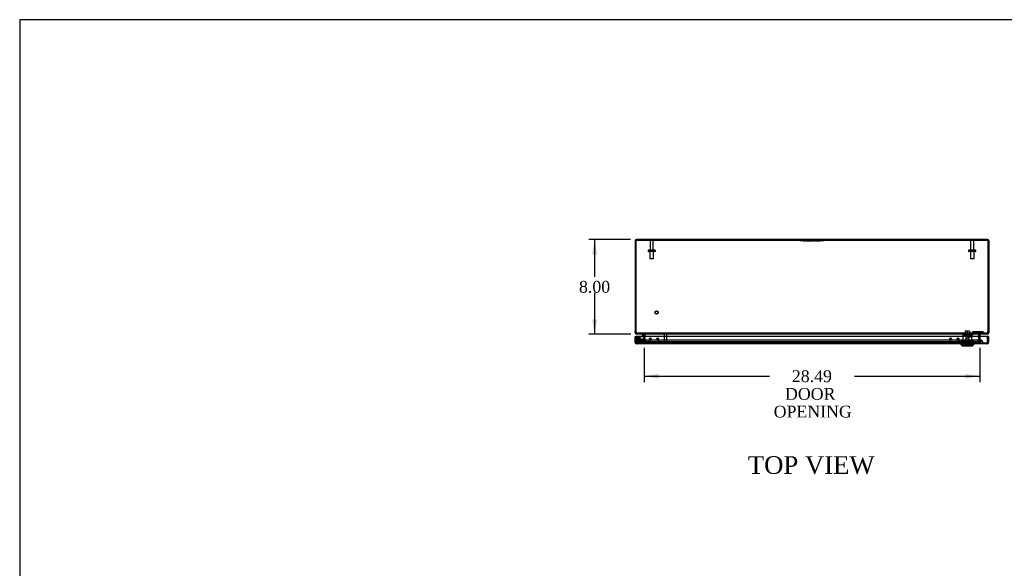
# Model space of a CAD drawing. Header units: inches. Extents: x 1 to 240, y -1 to 159.
# Tile 4 of 9: x 1 to 84, y 113 to 159. Entities that reach past the tile are written whole.
import ezdxf
from ezdxf.enums import TextEntityAlignment as Align
from ezdxf.lldxf.tags import DXFTag

# ---------------------------------------------------------------- set-up
doc = ezdxf.new("R2010")
doc.units = ezdxf.units.IN
doc.header["$MEASUREMENT"] = 0
for name, color, linetype in [('CAP02342', 7, 'Continuous'), ('COM52759', 7, 'Continuous'), ('COM52809', 7, 'Continuous'), ('COM53844', 7, 'Continuous'), ('COM70219', 7, 'Continuous'), ('Default', 7, 'Continuous'), ('HNG14573-1', 7, 'Continuous'), ('HNG14573-2', 7, 'Continuous'), ('LOK10000', 7, 'Continuous'), ('LOK10000CAM', 7, 'Continuous'), ('LOK10000NUT', 7, 'Continuous'), ('LOK10000SC', 7, 'Continuous'), ('PIN17645', 7, 'Continuous'), ('QLB20254', 7, 'Continuous'), ('QLB20284', 7, 'Continuous'), ('STD21878', 7, 'Continuous'), ('STD26098', 7, 'Continuous')]:
    doc.layers.add(name, color=color, linetype=linetype)
doc.styles.add('SEACAD_Times_New_Roman', font='times.ttf')
tags = doc.linetypes.add('HIDDEN2', pattern=[0.1875, 0.125, -0.0625]).pattern_tags.tags
tags[6:7] = [DXFTag(74, 4), DXFTag(75, 0), DXFTag(340, '0'), DXFTag(46, 0.0), DXFTag(50, 0.0), DXFTag(44, 0.0), DXFTag(45, 0.0)]
tags[4:5] = [DXFTag(74, 4), DXFTag(75, 0), DXFTag(340, '0'), DXFTag(46, 0.0), DXFTag(50, 0.0), DXFTag(44, 0.0), DXFTag(45, 0.0)]
doc.dimstyles.new('HAMMOND_(STH_-_240x160)', dxfattribs={"dimtxt": 1, "dimasz": 1.25, "dimexe": 0.5, "dimexo": 0.5, "dimgap": 0.25, "dimtad": 0, "dimtih": 1, "dimtoh": 1, "dimzin": 0, "dimdsep": 46, "dimtxsty": 'SEACAD_Times_New_Roman', "dimblk1": '_SE_FILLED', "dimblk2": '_SE_FILLED', "dimsah": 1, "dimcen": 0.5, "dimadec": 0, "dimazin": 0, "dimtfac": 0.8, "dimtofl": 0, "dimtmove": 0, "dimatfit": 3, "dimfxl": 1, "dimtolj": 1, "dimtzin": 0, "dimarcsym": 0})

# ---------------------------------------------------------------- blocks, each defined once
blk = doc.blocks.new('SE1')
at = {"layer": 'CAP02342', "color": 7, "linetype": 'HIDDEN2'}
for radius in [0.146, 0.086]:
    blk.add_circle((53.432, 132.084), radius, dxfattribs=at)
at = {"layer": 'COM52759', "color": 7, "linetype": 'Continuous'}
for p, q in [((53.157, 140.466), (53.157, 132.811)), ((53.157, 140.466), (53.229, 140.466)), ((53.229, 140.466), (53.229, 132.811)), ((53.23, 140.466), (53.23, 132.811)), ((83.049, 140.574), (53.265, 140.574)), ((83.085, 140.466), (83.085, 132.811)), ((83.157, 140.466), (83.085, 140.466)), ((83.085, 140.466), (83.085, 132.811)), ((83.157, 140.466), (83.157, 132.811)), ((53.157, 132.682), (53.157, 132.811)), ((53.229, 132.682), (53.229, 132.811)), ((83.085, 132.811), (83.085, 132.682)), ((83.157, 132.811), (83.157, 132.682)), ((53.157, 132.682), (53.229, 132.682)), ((53.265, 132.574), (53.265, 132.626)), ((53.3, 132.574), (53.265, 132.574)), ((83.016, 132.574), (53.299, 132.574)), ((53.907, 132.546), (53.965, 132.559)), ((53.907, 132.362), (53.907, 132.538)), ((53.979, 132.362), (53.979, 132.538)), ((53.991, 132.546), (53.991, 132.538)), ((53.991, 132.538), (53.991, 132.362)), ((82.324, 132.538), (82.324, 132.546)), ((82.324, 132.362), (82.324, 132.538)), ((82.335, 132.538), (82.335, 132.362)), ((82.408, 132.546), (82.349, 132.559)), ((82.407, 132.538), (82.407, 132.362)), ((83.049, 132.574), (83.016, 132.574)), ((83.049, 132.574), (83.049, 132.626)), ((83.157, 132.682), (83.085, 132.682))]:
    blk.add_line(p, q, dxfattribs=at)
at = {"layer": 'COM52759', "color": 7, "linetype": 'HIDDEN2'}
for p, q in [((53.265, 140.502), (53.265, 140.574)), ((83.049, 140.502), (53.265, 140.502)), ((53.657, 140.574), (53.657, 140.502)), ((54.157, 140.502), (54.157, 140.574)), ((82.157, 140.574), (82.157, 140.502)), ((82.657, 140.502), (82.657, 140.574)), ((83.049, 140.502), (83.049, 140.574)), ((53.3, 132.646), (53.265, 132.646)), ((53.265, 132.626), (53.265, 132.646)), ((53.299, 132.574), (53.299, 132.646)), ((83.016, 132.646), (53.299, 132.646)), ((53.842, 131.92), (53.906, 132.2)), ((53.871, 132.574), (53.871, 132.646)), ((53.906, 132.2), (53.907, 132.208)), ((53.906, 132.2), (53.977, 132.184)), ((53.907, 132.215), (53.907, 132.362)), ((53.907, 132.208), (53.907, 132.215)), ((53.907, 132.215), (53.979, 132.215)), ((53.907, 132.208), (53.979, 132.208)), ((53.912, 131.904), (53.977, 132.184)), ((53.914, 132.574), (53.914, 132.646)), ((53.988, 132.2), (53.921, 131.92)), ((53.988, 132.184), (53.921, 131.904)), ((53.965, 132.559), (53.977, 132.562)), ((53.977, 132.184), (53.979, 132.208)), ((53.979, 132.215), (53.979, 132.362)), ((53.979, 132.208), (53.979, 132.215)), ((53.989, 132.208), (53.988, 132.184)), ((53.989, 132.208), (53.988, 132.2)), ((53.988, 132.184), (53.989, 132.208)), ((53.988, 132.2), (53.988, 132.184)), ((53.991, 132.215), (53.989, 132.208)), ((53.991, 132.546), (53.991, 132.562)), ((53.991, 132.362), (53.991, 132.215)), ((82.324, 132.546), (82.324, 132.562)), ((82.324, 132.215), (82.324, 132.362)), ((82.326, 132.208), (82.324, 132.215)), ((82.327, 132.184), (82.326, 132.208)), ((82.327, 132.2), (82.326, 132.208)), ((82.326, 132.208), (82.327, 132.184)), ((82.394, 131.92), (82.327, 132.2)), ((82.327, 132.2), (82.327, 132.184)), ((82.394, 131.904), (82.327, 132.184)), ((82.335, 132.362), (82.335, 132.215)), ((82.407, 132.215), (82.335, 132.215)), ((82.335, 132.215), (82.335, 132.208)), ((82.407, 132.208), (82.335, 132.208)), ((82.335, 132.208), (82.338, 132.184)), ((82.349, 132.559), (82.338, 132.562)), ((82.408, 132.2), (82.338, 132.184)), ((82.338, 132.184), (82.403, 131.904)), ((82.401, 132.574), (82.401, 132.646)), ((82.407, 132.362), (82.407, 132.215)), ((82.407, 132.215), (82.407, 132.208)), ((82.407, 132.208), (82.408, 132.2)), ((82.408, 132.2), (82.473, 131.92)), ((82.443, 132.574), (82.443, 132.646)), ((83.016, 132.574), (83.016, 132.646)), ((83.049, 132.646), (83.016, 132.646)), ((83.049, 132.626), (83.049, 132.646)), ((53.842, 131.92), (53.912, 131.904)), ((53.921, 131.92), (53.921, 131.904)), ((82.394, 131.92), (53.921, 131.92)), ((82.394, 131.904), (53.921, 131.904)), ((82.394, 131.92), (82.394, 131.904)), ((82.473, 131.92), (82.403, 131.904))]:
    blk.add_line(p, q, dxfattribs=at)
at = {"layer": 'COM52759', "color": 7, "linetype": 'Continuous'}
for centre, radius, start, end in [((53.265, 140.466), 0.108, 90, 180), ((53.265, 140.466), 0.036, 155.97754, 180), ((83.049, 140.466), 0.108, 0, 90), ((83.049, 140.466), 0.036, 0, 24.02246), ((53.612, 132.811), 0.382, 180, 199.68173), ((82.703, 132.811), 0.382, 340.31827, 0), ((53.265, 132.682), 0.108, 180, 270), ((53.265, 132.682), 0.036, 180, 270), ((53.871, 132.538), 0.036, 12.7679, 90), ((53.871, 132.538), 0.036, 0, 12.7679), ((53.906, 132.432), 0.142, 53.15584, 86.71991), ((53.871, 132.538), 0.108, 0, 7.93905), ((82.41, 132.431), 0.144, 93.51861, 126.60564), ((82.443, 132.538), 0.108, 172.06095, 180), ((82.443, 132.538), 0.036, 167.2321, 180), ((82.443, 132.538), 0.036, 90, 167.2321), ((83.049, 132.682), 0.036, 270, 0), ((83.049, 132.682), 0.108, 270, 0)]:
    blk.add_arc(centre, radius, start, end, dxfattribs=at)
at = {"layer": 'COM52759', "color": 7, "linetype": 'HIDDEN2'}
for centre, radius, start, end in [((53.265, 140.466), 0.036, 90, 155.97754), ((83.049, 140.466), 0.036, 24.02246, 90), ((53.871, 132.538), 0.108, 12.7679, 90), ((53.871, 132.538), 0.108, 7.93905, 12.7679), ((82.443, 132.538), 0.108, 167.2321, 172.06095), ((82.443, 132.538), 0.108, 90, 167.2321)]:
    blk.add_arc(centre, radius, start, end, dxfattribs=at)
at = {"layer": 'COM52759', "color": 7, "linetype": 'Continuous'}
for points, knots in [([(53.23, 140.466), (53.232, 140.48), (53.235, 140.494), (53.241, 140.52), (53.244, 140.532), (53.25, 140.552), (53.253, 140.56), (53.259, 140.571), (53.262, 140.574), (53.265, 140.574)], [0, 0, 0, 0, 0.25, 0.25, 0.5, 0.5, 0.75, 0.75, 1, 1, 1, 1]), ([(83.049, 140.574), (83.052, 140.574), (83.055, 140.571), (83.061, 140.56), (83.064, 140.552), (83.07, 140.532), (83.073, 140.52), (83.079, 140.494), (83.082, 140.48), (83.085, 140.466)], [0, 0, 0, 0, 0.25, 0.25, 0.5, 0.5, 0.75, 0.75, 1, 1, 1, 1]), ([(53.252, 132.682), (53.252, 132.68), (53.253, 132.675), (53.254, 132.669), (53.256, 132.663), (53.257, 132.656), (53.258, 132.65), (53.26, 132.644), (53.261, 132.639), (53.263, 132.633), (53.264, 132.627), (53.266, 132.622), (53.267, 132.617), (53.269, 132.612), (53.271, 132.608), (53.274, 132.6), (53.278, 132.59), (53.284, 132.582), (53.288, 132.578), (53.292, 132.576), (53.295, 132.574), (53.298, 132.574), (53.299, 132.574)], [0, 0, 0, 0, 0.037191, 0.074292, 0.1113, 0.148214, 0.185032, 0.22175, 0.258368, 0.294882, 0.331291, 0.367592, 0.403784, 0.439864, 0.475831, 0.511682, 0.636051, 0.758907, 0.819804, 0.880292, 0.94036, 1, 1, 1, 1]), ([(83.016, 132.574), (83.017, 132.574), (83.018, 132.574), (83.021, 132.575), (83.023, 132.576), (83.025, 132.577), (83.028, 132.579), (83.03, 132.581), (83.032, 132.584), (83.034, 132.587), (83.036, 132.59), (83.038, 132.594), (83.04, 132.599), (83.044, 132.607), (83.048, 132.619), (83.053, 132.635), (83.056, 132.649), (83.058, 132.66), (83.061, 132.671), (83.062, 132.678), (83.063, 132.682)], [0, 0, 0, 0, 0.039722, 0.079636, 0.119739, 0.160028, 0.200502, 0.241156, 0.281988, 0.322996, 0.364176, 0.405525, 0.447041, 0.48872, 0.614531, 0.741686, 0.80582, 0.870258, 0.934989, 1, 1, 1, 1])]:
    blk.add_open_spline(points, degree=3, knots=knots, dxfattribs=at)
at = {"layer": 'COM52759', "color": 7, "linetype": 'HIDDEN2'}
for points, knots in [([(53.23, 140.466), (53.235, 140.475), (53.241, 140.485), (53.253, 140.498), (53.259, 140.502), (53.265, 140.502)], [0, 0, 0, 0, 0.5, 0.5, 1, 1, 1, 1]), ([(83.049, 140.502), (83.055, 140.502), (83.061, 140.498), (83.073, 140.485), (83.079, 140.475), (83.085, 140.466)], [0, 0, 0, 0, 0.5, 0.5, 1, 1, 1, 1]), ([(53.252, 132.682), (53.255, 132.677), (53.258, 132.672), (53.265, 132.663), (53.268, 132.659), (53.276, 132.652), (53.28, 132.65), (53.289, 132.647), (53.294, 132.646), (53.299, 132.646)], [0, 0, 0, 0, 0.25, 0.25, 0.5, 0.5, 0.75, 0.75, 1, 1, 1, 1]), ([(53.914, 132.646), (53.92, 132.646), (53.927, 132.644), (53.94, 132.636), (53.946, 132.63), (53.959, 132.615), (53.965, 132.606), (53.978, 132.585), (53.984, 132.574), (53.991, 132.562)], [0, 0, 0, 0, 0.25, 0.25, 0.5, 0.5, 0.75, 0.75, 1, 1, 1, 1]), ([(82.324, 132.562), (82.33, 132.574), (82.337, 132.585), (82.35, 132.606), (82.356, 132.615), (82.369, 132.63), (82.375, 132.636), (82.388, 132.644), (82.394, 132.646), (82.401, 132.646)], [0, 0, 0, 0, 0.25, 0.25, 0.5, 0.5, 0.75, 0.75, 1, 1, 1, 1]), ([(83.016, 132.646), (83.021, 132.646), (83.025, 132.647), (83.034, 132.65), (83.039, 132.652), (83.046, 132.659), (83.05, 132.663), (83.057, 132.672), (83.06, 132.677), (83.063, 132.682)], [0, 0, 0, 0, 0.25, 0.25, 0.5, 0.5, 0.75, 0.75, 1, 1, 1, 1])]:
    blk.add_open_spline(points, degree=3, knots=knots, dxfattribs=at)
at = {"layer": 'COM52809', "color": 7, "linetype": 'Continuous'}
for p, q in [((53.161, 132.362), (53.233, 132.362)), ((53.161, 131.845), (53.161, 132.362)), ((83.058, 132.362), (53.233, 132.362)), ((53.233, 132.362), (53.233, 131.845)), ((53.233, 131.845), (53.233, 132.362)), ((83.058, 131.845), (83.058, 132.362)), ((83.13, 132.362), (83.058, 132.362)), ((83.058, 132.362), (83.058, 131.845)), ((83.13, 132.362), (83.13, 131.845)), ((53.233, 131.794), (53.207, 131.757)), ((53.233, 131.845), (53.233, 131.845)), ((53.233, 131.845), (53.233, 131.757)), ((53.233, 131.845), (53.233, 131.794)), ((83.022, 131.737), (53.269, 131.737)), ((53.269, 131.737), (53.269, 131.737)), ((53.269, 131.737), (53.269, 131.737)), ((53.269, 131.737), (53.269, 131.737)), ((83.023, 131.737), (83.022, 131.737)), ((83.023, 131.737), (83.023, 131.737)), ((83.023, 131.737), (83.023, 131.737)), ((83.059, 131.845), (83.058, 131.845)), ((83.058, 131.845), (83.058, 131.757)), ((83.059, 131.794), (83.059, 131.845)), ((83.059, 131.794), (83.085, 131.757))]:
    blk.add_line(p, q, dxfattribs=at)
at = {"layer": 'COM52809', "color": 7, "linetype": 'HIDDEN2'}
for p, q in [((53.233, 131.845), (53.234, 131.845)), ((83.022, 131.809), (53.269, 131.809)), ((53.269, 131.809), (53.269, 131.737)), ((53.269, 131.737), (53.269, 131.809)), ((80.939, 131.809), (80.939, 131.737)), ((81.103, 131.809), (81.103, 131.737)), ((81.565, 131.809), (81.565, 131.737)), ((81.73, 131.809), (81.73, 131.737)), ((83.022, 131.737), (83.022, 131.809)), ((83.023, 131.809), (83.023, 131.737)), ((83.058, 131.845), (83.058, 131.845))]:
    blk.add_line(p, q, dxfattribs=at)
at = {"layer": 'COM52809', "color": 7, "linetype": 'Continuous'}
for centre, start, end in [((53.269, 131.845), 180, 234.47348), ((53.269, 131.845), 234.47348, 269.78246), ((53.269, 131.845), 269.89915, 270), ((83.022, 131.845), 270, 270.10085), ((83.022, 131.845), 270.21754, 305.52652), ((83.022, 131.845), 305.52652, 0)]:
    blk.add_arc(centre, 0.108, start, end, dxfattribs=at)
at = {"layer": 'COM52809', "color": 7, "linetype": 'HIDDEN2'}
for centre, start, end in [((53.269, 131.845), 180, 269.69745), ((53.27, 131.845), 180, 269.69745), ((53.269, 131.845), 269.69745, 270), ((83.022, 131.845), 270.30255, 0), ((83.022, 131.845), 270, 270.30255), ((83.022, 131.845), 270.30255, 0)]:
    blk.add_arc(centre, 0.036, start, end, dxfattribs=at)
for points, knots in [([(53.269, 131.737), (53.269, 131.743), (53.269, 131.749), (53.269, 131.755), (53.269, 131.761), (53.269, 131.767), (53.269, 131.773), (53.269, 131.775), (53.268, 131.776), (53.268, 131.778), (53.268, 131.779), (53.268, 131.781), (53.267, 131.782), (53.267, 131.783), (53.266, 131.783), (53.266, 131.784), (53.265, 131.784), (53.265, 131.785), (53.264, 131.785), (53.261, 131.786), (53.258, 131.787), (53.255, 131.787), (53.252, 131.788), (53.249, 131.789), (53.246, 131.79), (53.242, 131.791), (53.238, 131.792), (53.233, 131.794)], [0, 0, 0, 0, 0.186705, 0.186705, 0.186705, 0.38114, 0.38114, 0.38114, 0.429837, 0.429837, 0.429837, 0.479528, 0.479528, 0.479528, 0.504062, 0.504062, 0.504062, 0.535578, 0.535578, 0.535578, 0.673413, 0.673413, 0.673413, 0.81014, 0.81014, 0.81014, 1, 1, 1, 1]), ([(53.233, 131.794), (53.239, 131.792), (53.244, 131.79), (53.252, 131.788), (53.255, 131.787), (53.259, 131.786), (53.261, 131.786), (53.264, 131.785), (53.265, 131.785), (53.267, 131.782), (53.268, 131.78), (53.268, 131.776), (53.268, 131.774), (53.269, 131.768), (53.269, 131.764), (53.269, 131.753), (53.269, 131.745), (53.269, 131.737)], [0, 0, 0, 0, 0.25, 0.25, 0.375, 0.375, 0.4375, 0.4375, 0.5, 0.5, 0.5625, 0.5625, 0.625, 0.625, 0.75, 0.75, 1, 1, 1, 1]), ([(83.058, 131.794), (83.053, 131.792), (83.047, 131.79), (83.039, 131.788), (83.036, 131.787), (83.032, 131.786), (83.031, 131.786), (83.028, 131.785), (83.027, 131.785), (83.024, 131.782), (83.024, 131.78), (83.023, 131.776), (83.023, 131.774), (83.023, 131.768), (83.023, 131.764), (83.023, 131.753), (83.023, 131.745), (83.023, 131.737)], [0, 0, 0, 0, 0.25, 0.25, 0.375, 0.375, 0.4375, 0.4375, 0.5, 0.5, 0.5625, 0.5625, 0.625, 0.625, 0.75, 0.75, 1, 1, 1, 1]), ([(83.023, 131.737), (83.023, 131.743), (83.023, 131.749), (83.023, 131.755), (83.023, 131.761), (83.023, 131.767), (83.023, 131.773), (83.023, 131.775), (83.024, 131.776), (83.024, 131.778), (83.024, 131.779), (83.024, 131.781), (83.025, 131.782), (83.025, 131.783), (83.026, 131.783), (83.026, 131.784), (83.027, 131.784), (83.027, 131.785), (83.028, 131.785), (83.031, 131.786), (83.034, 131.787), (83.037, 131.787), (83.04, 131.788), (83.043, 131.789), (83.046, 131.79), (83.05, 131.791), (83.054, 131.792), (83.059, 131.794)], [0, 0, 0, 0, 0.186705, 0.186705, 0.186705, 0.38114, 0.38114, 0.38114, 0.429837, 0.429837, 0.429837, 0.479528, 0.479528, 0.479528, 0.504062, 0.504062, 0.504062, 0.535578, 0.535578, 0.535578, 0.673413, 0.673413, 0.673413, 0.81014, 0.81014, 0.81014, 1, 1, 1, 1])]:
    blk.add_open_spline(points, degree=3, knots=knots, dxfattribs=at)
at = {"layer": 'COM52809', "color": 7, "linetype": 'Continuous'}
for points in [[(53.233, 131.757), (53.239, 131.75), (53.245, 131.745), (53.257, 131.739), (53.263, 131.737), (53.269, 131.737)], [(83.058, 131.757), (83.052, 131.75), (83.046, 131.745), (83.035, 131.739), (83.029, 131.737), (83.023, 131.737)]]:
    blk.add_open_spline(points, degree=3, knots=[0, 0, 0, 0, 0.5, 0.5, 1, 1, 1, 1], dxfattribs=at)
at = {"layer": 'COM53844', "color": 7, "linetype": 'HIDDEN2'}
for p, q in [((54.358, 132.134), (54.358, 131.89)), ((54.396, 132.134), (54.396, 131.89)), ((54.465, 132.215), (54.439, 132.215)), ((54.465, 132.177), (54.439, 132.177)), ((54.508, 132.097), (54.508, 132.134)), ((54.546, 132.097), (54.508, 132.097)), ((54.546, 132.097), (54.546, 132.134)), ((54.983, 132.134), (54.983, 132.097)), ((54.983, 132.097), (55.021, 132.097)), ((55.021, 132.134), (55.021, 132.097)), ((55.09, 132.215), (55.064, 132.215)), ((55.09, 132.177), (55.064, 132.177)), ((55.133, 131.89), (55.133, 132.134)), ((55.171, 131.89), (55.171, 132.134)), ((79.821, 132.134), (79.821, 131.89)), ((79.859, 132.134), (79.859, 131.89)), ((79.928, 132.215), (79.902, 132.215)), ((79.928, 132.177), (79.902, 132.177)), ((79.971, 132.097), (79.971, 132.134)), ((80.009, 132.097), (79.971, 132.097)), ((80.009, 132.097), (80.009, 132.134)), ((80.445, 132.134), (80.445, 132.097)), ((80.445, 132.097), (80.483, 132.097)), ((80.483, 132.134), (80.483, 132.097)), ((80.552, 132.215), (80.526, 132.215)), ((80.552, 132.177), (80.526, 132.177)), ((80.595, 131.89), (80.595, 132.134)), ((80.633, 131.89), (80.633, 132.134)), ((54.439, 131.847), (55.09, 131.847)), ((79.902, 131.847), (80.552, 131.847))]:
    blk.add_line(p, q, dxfattribs=at)
for centre, radius, start, end in [((54.439, 132.134), 0.081, 90, 180), ((54.439, 132.134), 0.043, 90, 180), ((54.465, 132.134), 0.081, 0, 90), ((54.465, 132.134), 0.043, 0, 90), ((55.064, 132.134), 0.081, 90, 180), ((55.064, 132.134), 0.043, 90, 180), ((55.09, 132.134), 0.081, 0, 90), ((55.09, 132.134), 0.043, 0, 90), ((79.902, 132.134), 0.081, 90, 180), ((79.902, 132.134), 0.043, 90, 180), ((79.928, 132.134), 0.081, 0, 90), ((79.928, 132.134), 0.043, 0, 90), ((80.526, 132.134), 0.081, 90, 180), ((80.526, 132.134), 0.043, 90, 180), ((80.552, 132.134), 0.081, 0, 90), ((80.552, 132.134), 0.043, 0, 90), ((54.439, 131.89), 0.081, 180, 270), ((54.439, 131.89), 0.043, 180, 270), ((55.09, 131.89), 0.043, 270, 0), ((55.09, 131.89), 0.081, 270, 0), ((79.902, 131.89), 0.081, 180, 270), ((79.902, 131.89), 0.043, 180, 270), ((80.552, 131.89), 0.043, 270, 0), ((80.552, 131.89), 0.081, 270, 0)]:
    blk.add_arc(centre, radius, start, end, dxfattribs=at)
at = {"layer": 'COM70219', "color": 7, "linetype": 'HIDDEN2'}
for p, q in [((54.146, 132.059), (53.896, 132.059)), ((82.168, 132.059), (54.146, 132.059)), ((82.418, 132.059), (82.168, 132.059)), ((53.896, 131.813), (53.647, 131.811)), ((54.146, 131.811), (53.647, 131.811)), ((53.647, 131.811), (53.647, 131.81)), ((54.146, 131.81), (53.647, 131.81)), ((54.146, 131.813), (53.896, 131.813)), ((54.145, 131.811), (53.896, 131.813)), ((54.145, 131.81), (54.145, 131.811)), ((82.168, 131.813), (54.146, 131.813)), ((82.168, 131.811), (54.146, 131.811)), ((82.168, 131.81), (54.146, 131.81)), ((82.418, 131.813), (82.168, 131.813)), ((82.667, 131.811), (82.168, 131.811)), ((82.667, 131.81), (82.168, 131.81)), ((82.169, 131.811), (82.418, 131.813)), ((82.169, 131.81), (82.169, 131.811)), ((82.418, 131.813), (82.667, 131.811)), ((82.667, 131.811), (82.667, 131.81))]:
    blk.add_line(p, q, dxfattribs=at)
for centre in [(53.896, 131.809), (82.418, 131.809)]:
    blk.add_arc(centre, 0.25, 0, 180, dxfattribs=at)
at = {"layer": 'HNG14573-1', "color": 7, "linetype": 'HIDDEN2'}
for p, q in [((53.718, 131.963), (53.432, 131.963)), ((53.526, 132.007), (53.57, 131.971)), ((53.832, 132.133), (53.618, 131.963)), ((53.883, 132.101), (53.637, 131.906)), ((53.666, 131.963), (53.666, 131.906)), ((53.85, 132.211), (53.809, 132.035)), ((53.85, 132.362), (53.85, 132.218)), ((53.872, 132.132), (53.863, 132.089)), ((53.905, 132.198), (53.865, 132.022)), ((53.89, 132.399), (53.89, 132.355)), ((53.917, 132.074), (53.929, 132.122)), ((53.947, 132.352), (53.947, 132.401)), ((53.718, 131.906), (53.432, 131.906))]:
    blk.add_line(p, q, dxfattribs=at)
at = {"layer": 'HNG14573-1', "color": 7, "linetype": 'Continuous'}
for p, q in [((53.769, 132.517), (53.769, 132.574)), ((53.769, 132.517), (53.829, 132.517)), ((53.85, 132.496), (53.85, 132.362))]:
    blk.add_line(p, q, dxfattribs=at)
at = {"layer": 'HNG14573-1', "color": 7, "linetype": 'HIDDEN2'}
for centre, radius, start, end in [((53.432, 132.084), 0.178, 320.59251, 270), ((53.432, 132.084), 0.121, 320.59251, 270), ((53.718, 132.056), 0.093, 270, 347), ((53.718, 132.056), 0.15, 270, 347), ((53.867, 132.032), 0.057, 94.35226, 167), ((53.901, 132.181), 0.057, 167, 239.64774), ((53.907, 132.453), 0.057, 180, 252.64774), ((53.907, 132.3), 0.057, 107.35226, 180), ((53.821, 132.218), 0.029, 347, 0), ((53.862, 132.087), 0.057, 274.35226, 347), ((53.873, 132.134), 0.057, 347, 59.64774), ((53.821, 132.218), 0.086, 347, 0), ((53.89, 132.401), 0.057, 0, 72.64774), ((53.89, 132.352), 0.057, 287.35226, 0)]:
    blk.add_arc(centre, radius, start, end, dxfattribs=at)
at = {"layer": 'HNG14573-1', "color": 7, "linetype": 'Continuous'}
for radius in [0.078, 0.021]:
    blk.add_arc((53.829, 132.496), radius, 0, 90, dxfattribs=at)
at = {"layer": 'HNG14573-2', "color": 7, "linetype": 'HIDDEN2'}
for radius in [0.228, 0.12]:
    blk.add_circle((53.432, 132.084), radius, dxfattribs=at)
for start, end in [(0, 178.38815), (181.61185, 0)]:
    blk.add_arc((53.432, 132.084), 0.199, start, end, dxfattribs=at)
at = {"layer": 'HNG14573-2', "color": 7, "linetype": 'Continuous'}
blk.add_arc((53.432, 132.084), 0.199, 178.38815, 181.61185, dxfattribs=at)
at = {"layer": 'LOK10000', "color": 7, "linetype": 'HIDDEN2'}
for p, q in [((81.507, 132.447), (80.942, 132.447)), ((80.942, 132.447), (80.942, 131.807)), ((81.177, 132.547), (81.177, 132.447)), ((81.177, 132.547), (81.492, 132.547)), ((81.218, 132.547), (81.218, 132.047)), ((81.218, 132.047), (81.45, 132.047)), ((81.218, 132.047), (81.334, 131.977)), ((81.334, 132.347), (81.334, 132.447)), ((81.492, 132.347), (81.334, 132.347)), ((81.334, 131.977), (81.45, 132.047)), ((81.45, 132.047), (81.45, 132.547)), ((81.492, 132.547), (81.492, 132.447)), ((81.492, 132.447), (81.492, 132.347)), ((81.492, 132.347), (81.727, 132.347)), ((81.727, 132.447), (81.69, 132.447)), ((81.727, 132.347), (81.727, 132.447)), ((81.727, 131.807), (81.727, 132.347)), ((80.939, 131.807), (80.939, 131.737)), ((81.023, 131.667), (81.022, 131.667)), ((81.022, 131.667), (81.022, 131.607)), ((81.647, 131.607), (81.022, 131.607)), ((81.022, 131.607), (81.022, 131.577)), ((81.023, 131.667), (81.023, 131.607)), ((81.023, 131.667), (81.645, 131.667)), ((81.103, 131.807), (81.103, 131.737)), ((81.565, 131.807), (81.565, 131.737)), ((81.645, 131.667), (81.645, 131.607)), ((81.645, 131.667), (81.647, 131.667)), ((81.647, 131.607), (81.647, 131.667)), ((81.647, 131.577), (81.647, 131.607)), ((81.73, 131.807), (81.73, 131.737))]:
    blk.add_line(p, q, dxfattribs=at)
at = {"layer": 'LOK10000', "color": 7, "linetype": 'Continuous'}
for p, q in [((80.784, 131.737), (80.784, 131.677)), ((80.784, 131.677), (81.884, 131.677)), ((80.784, 131.677), (80.884, 131.577)), ((80.884, 131.577), (81.784, 131.577)), ((81.784, 131.577), (81.884, 131.677)), ((81.884, 131.677), (81.884, 131.737))]:
    blk.add_line(p, q, dxfattribs=at)
at = {"layer": 'LOK10000CAM', "color": 7, "linetype": 'HIDDEN2'}
for p, q in [((81.219, 132.597), (80.965, 132.597)), ((80.965, 132.597), (80.965, 132.447)), ((81.177, 132.447), (81.177, 132.597)), ((81.219, 132.597), (81.634, 132.597)), ((81.492, 132.447), (81.492, 132.597)), ((81.634, 132.447), (81.507, 132.447)), ((81.827, 132.762), (81.634, 132.597)), ((81.634, 132.447), (81.634, 132.597)), ((81.634, 132.447), (81.69, 132.447)), ((81.69, 132.447), (81.883, 132.612)), ((82.587, 132.762), (81.827, 132.762)), ((81.883, 132.612), (82.587, 132.612)), ((82.587, 132.762), (82.712, 132.762)), ((82.712, 132.612), (82.587, 132.612)), ((82.712, 132.612), (82.712, 132.762))]:
    blk.add_line(p, q, dxfattribs=at)
at = {"layer": 'LOK10000NUT', "color": 7, "linetype": 'HIDDEN2'}
for p, q in [((81.334, 132.022), (80.804, 132.022)), ((80.804, 131.807), (80.804, 132.022)), ((80.942, 132.022), (80.942, 131.807)), ((81.864, 132.022), (81.334, 132.022)), ((81.334, 131.807), (81.334, 132.022)), ((81.727, 131.807), (81.727, 132.022)), ((81.864, 131.807), (81.864, 132.022)), ((81.334, 131.807), (80.804, 131.807)), ((81.864, 131.807), (81.334, 131.807))]:
    blk.add_line(p, q, dxfattribs=at)
at = {"layer": 'LOK10000SC', "color": 7, "linetype": 'HIDDEN2'}
for p, q in [((81.334, 132.804), (81.142, 132.804)), ((81.142, 132.804), (81.142, 132.667)), ((81.527, 132.804), (81.334, 132.804)), ((81.334, 132.804), (81.334, 132.667)), ((81.527, 132.804), (81.527, 132.667)), ((81.072, 132.667), (81.597, 132.667)), ((81.072, 132.667), (81.072, 132.597)), ((81.218, 132.597), (81.218, 132.222)), ((81.218, 132.222), (81.45, 132.222)), ((81.45, 132.222), (81.45, 132.597)), ((81.597, 132.597), (81.597, 132.667))]:
    blk.add_line(p, q, dxfattribs=at)
at = {"layer": 'PIN17645', "color": 7, "linetype": 'HIDDEN2'}
for radius in [0.188, 0.113, 0.063, 0.05]:
    blk.add_circle((53.432, 132.084), radius, dxfattribs=at)
at = {"layer": 'QLB20254', "color": 7, "linetype": 'HIDDEN2'}
for p, q in [((67.157, 140.472), (67.157, 140.502)), ((67.532, 140.472), (67.157, 140.472)), ((67.402, 140.473), (67.402, 140.461)), ((67.402, 140.462), (67.62, 140.462)), ((67.433, 140.473), (67.433, 140.461)), ((67.511, 140.462), (67.511, 140.472)), ((67.531, 140.472), (67.511, 140.472)), ((67.519, 140.462), (67.519, 140.472)), ((68.782, 140.472), (67.532, 140.472)), ((67.541, 140.462), (67.541, 140.472)), ((67.562, 140.462), (67.562, 140.472)), ((67.566, 140.462), (67.566, 140.472)), ((67.585, 140.462), (67.585, 140.472)), ((67.589, 140.461), (67.589, 140.473)), ((67.615, 140.462), (67.615, 140.472)), ((67.62, 140.461), (67.62, 140.473)), ((67.624, 140.462), (67.624, 140.472)), ((67.658, 140.462), (67.658, 140.472)), ((67.658, 140.462), (67.688, 140.462)), ((67.688, 140.462), (67.688, 140.472)), ((67.688, 140.462), (67.801, 140.462)), ((67.801, 140.462), (67.801, 140.472)), ((67.835, 140.462), (67.835, 140.472)), ((67.835, 140.462), (67.996, 140.462)), ((67.865, 140.462), (67.865, 140.472)), ((67.965, 140.462), (67.965, 140.472)), ((68.007, 140.462), (67.965, 140.462)), ((67.967, 140.461), (67.967, 140.473)), ((67.976, 140.461), (67.976, 140.473)), ((67.996, 140.461), (67.996, 140.473)), ((68.007, 140.461), (68.007, 140.473)), ((68.034, 140.462), (68.034, 140.472)), ((68.039, 140.462), (68.039, 140.472)), ((68.039, 140.462), (68.184, 140.462)), ((68.067, 140.462), (68.067, 140.472)), ((68.073, 140.462), (68.073, 140.472)), ((68.156, 140.461), (68.156, 140.473)), ((68.184, 140.461), (68.184, 140.473)), ((68.185, 140.462), (68.185, 140.472)), ((68.215, 140.473), (68.215, 140.461)), ((68.215, 140.462), (68.29, 140.462)), ((68.244, 140.473), (68.244, 140.461)), ((68.29, 140.462), (68.29, 140.472)), ((68.364, 140.462), (68.29, 140.462)), ((68.336, 140.461), (68.336, 140.473)), ((68.364, 140.461), (68.364, 140.473)), ((68.388, 140.462), (68.388, 140.472)), ((68.393, 140.462), (68.393, 140.472)), ((68.393, 140.462), (68.539, 140.462)), ((68.422, 140.462), (68.422, 140.472)), ((68.427, 140.462), (68.427, 140.472)), ((68.51, 140.461), (68.51, 140.473)), ((68.539, 140.461), (68.539, 140.473)), ((68.539, 140.462), (68.539, 140.472)), ((68.569, 140.462), (68.569, 140.472)), ((68.569, 140.462), (68.574, 140.462)), ((68.574, 140.462), (68.574, 140.472)), ((68.574, 140.462), (68.596, 140.462)), ((68.596, 140.462), (68.596, 140.472)), ((68.596, 140.462), (68.709, 140.462)), ((68.598, 140.462), (68.598, 140.472)), ((68.6, 140.462), (68.6, 140.472)), ((68.606, 140.462), (68.606, 140.472)), ((68.618, 140.462), (68.618, 140.472)), ((68.69, 140.461), (68.69, 140.473)), ((68.709, 140.462), (68.709, 140.472)), ((68.72, 140.462), (68.713, 140.462)), ((68.72, 140.461), (68.72, 140.473)), ((68.738, 140.462), (68.738, 140.472)), ((68.738, 140.462), (68.841, 140.462)), ((68.765, 140.462), (68.765, 140.472)), ((68.796, 140.472), (68.765, 140.472)), ((69.157, 140.472), (68.782, 140.472)), ((68.836, 140.462), (68.836, 140.472)), ((68.836, 140.462), (68.836, 140.472)), ((68.836, 140.472), (68.836, 140.472)), ((68.841, 140.462), (68.841, 140.472)), ((68.841, 140.462), (68.864, 140.462)), ((68.864, 140.462), (68.864, 140.472)), ((68.864, 140.462), (68.895, 140.462)), ((68.895, 140.462), (68.895, 140.472)), ((69.157, 140.472), (69.157, 140.502))]:
    blk.add_line(p, q, dxfattribs=at)
at = {"layer": 'QLB20284', "color": 7, "linetype": 'HIDDEN2'}
for p, q in [((55.483, 131.839), (55.858, 131.839)), ((55.483, 131.839), (55.483, 131.809)), ((55.858, 131.839), (59.108, 131.839)), ((56.797, 131.849), (56.766, 131.849)), ((56.766, 131.849), (56.766, 131.839)), ((56.82, 131.849), (56.797, 131.849)), ((56.797, 131.849), (56.797, 131.839)), ((56.923, 131.849), (56.82, 131.849)), ((56.82, 131.849), (56.82, 131.839)), ((56.825, 131.849), (56.825, 131.839)), ((56.826, 131.849), (56.826, 131.839)), ((56.896, 131.849), (56.896, 131.839)), ((56.923, 131.849), (56.923, 131.839)), ((56.942, 131.85), (56.942, 131.838)), ((56.942, 131.849), (56.944, 131.849)), ((56.951, 131.85), (56.951, 131.838)), ((57.083, 131.849), (56.951, 131.849)), ((56.97, 131.85), (56.97, 131.838)), ((56.98, 131.85), (56.98, 131.838)), ((56.985, 131.849), (56.985, 131.839)), ((57.049, 131.849), (57.049, 131.839)), ((57.054, 131.838), (57.054, 131.85)), ((57.064, 131.838), (57.064, 131.85)), ((57.083, 131.838), (57.083, 131.85)), ((57.09, 131.849), (57.092, 131.849)), ((57.092, 131.838), (57.092, 131.85)), ((57.122, 131.85), (57.122, 131.838)), ((57.268, 131.849), (57.122, 131.849)), ((57.122, 131.849), (57.122, 131.839)), ((57.151, 131.85), (57.151, 131.838)), ((57.234, 131.849), (57.234, 131.839)), ((57.239, 131.849), (57.239, 131.839)), ((57.268, 131.849), (57.268, 131.839)), ((57.273, 131.849), (57.273, 131.839)), ((57.297, 131.85), (57.297, 131.838)), ((57.371, 131.849), (57.297, 131.849)), ((57.325, 131.85), (57.325, 131.838)), ((57.371, 131.849), (57.446, 131.849)), ((57.371, 131.849), (57.371, 131.839)), ((57.417, 131.838), (57.417, 131.85)), ((57.446, 131.838), (57.446, 131.85)), ((57.476, 131.849), (57.476, 131.839)), ((57.477, 131.85), (57.477, 131.838)), ((57.622, 131.849), (57.477, 131.849)), ((57.505, 131.85), (57.505, 131.838)), ((57.588, 131.849), (57.588, 131.839)), ((57.594, 131.849), (57.594, 131.839)), ((57.622, 131.849), (57.622, 131.839)), ((57.627, 131.849), (57.627, 131.839)), ((57.654, 131.85), (57.654, 131.838)), ((57.654, 131.849), (57.696, 131.849)), ((57.665, 131.85), (57.665, 131.838)), ((57.826, 131.849), (57.665, 131.849)), ((57.685, 131.85), (57.685, 131.838)), ((57.695, 131.85), (57.695, 131.838)), ((57.696, 131.849), (57.696, 131.839)), ((57.796, 131.849), (57.796, 131.839)), ((57.826, 131.849), (57.826, 131.839)), ((57.973, 131.849), (57.86, 131.849)), ((57.86, 131.849), (57.86, 131.839)), ((58.003, 131.849), (57.973, 131.849)), ((57.973, 131.849), (57.973, 131.839)), ((58.003, 131.849), (58.003, 131.839)), ((58.037, 131.849), (58.037, 131.839)), ((58.041, 131.85), (58.041, 131.838)), ((58.259, 131.849), (58.041, 131.849)), ((58.046, 131.849), (58.046, 131.839)), ((58.072, 131.85), (58.072, 131.838)), ((58.076, 131.849), (58.076, 131.839)), ((58.095, 131.849), (58.095, 131.839)), ((58.099, 131.849), (58.099, 131.839)), ((58.12, 131.849), (58.12, 131.839)), ((58.143, 131.849), (58.143, 131.839)), ((58.15, 131.849), (58.15, 131.839)), ((58.228, 131.838), (58.228, 131.85)), ((58.259, 131.838), (58.259, 131.85)), ((59.108, 131.839), (59.483, 131.839)), ((59.483, 131.839), (59.483, 131.809))]:
    blk.add_line(p, q, dxfattribs=at)
at = {"layer": 'STD21878', "color": 7, "linetype": 'HIDDEN2'}
for p, q in [((55.858, 132.559), (55.608, 132.559)), ((55.608, 132.559), (55.608, 131.84)), ((55.858, 131.84), (55.858, 132.559)), ((55.874, 131.84), (55.593, 131.84)), ((55.593, 131.84), (55.593, 131.809)), ((55.874, 131.809), (55.874, 131.84))]:
    blk.add_line(p, q, dxfattribs=at)
for radius in [0.141, 0.125]:
    blk.add_circle((54.979, 134.396), radius, dxfattribs=at)
at = {"layer": 'STD26098', "color": 7, "linetype": 'HIDDEN2'}
for p, q in [((54.428, 140.442), (54.428, 139.665)), ((54.698, 139.665), (54.698, 140.442)), ((81.616, 140.442), (81.616, 139.665)), ((81.886, 139.665), (81.886, 140.442)), ((54.251, 139.635), (54.251, 139.595)), ((54.846, 139.665), (54.281, 139.665)), ((54.846, 139.565), (54.281, 139.565)), ((54.407, 139.565), (54.407, 138.94)), ((54.72, 138.94), (54.72, 139.565)), ((54.876, 139.595), (54.876, 139.635)), ((81.439, 139.635), (81.439, 139.595)), ((82.034, 139.665), (81.469, 139.665)), ((82.034, 139.565), (81.469, 139.565)), ((81.595, 139.565), (81.595, 138.94)), ((81.908, 138.94), (81.908, 139.565)), ((82.064, 139.595), (82.064, 139.635)), ((54.72, 138.94), (54.407, 138.94)), ((81.908, 138.94), (81.595, 138.94))]:
    blk.add_line(p, q, dxfattribs=at)
for centre, radius, start, end in [((54.488, 140.442), 0.06, 90, 180), ((54.638, 140.442), 0.06, 0, 90), ((81.676, 140.442), 0.06, 90, 180), ((81.826, 140.442), 0.06, 0, 90), ((54.281, 139.635), 0.03, 90, 180), ((54.281, 139.595), 0.03, 180, 270), ((54.846, 139.635), 0.03, 0, 90), ((54.846, 139.595), 0.03, 270, 0), ((81.469, 139.635), 0.03, 90, 180), ((81.469, 139.595), 0.03, 180, 270), ((82.034, 139.635), 0.03, 0, 90), ((82.034, 139.595), 0.03, 270, 0)]:
    blk.add_arc(centre, radius, start, end, dxfattribs=at)
blk = doc.blocks.new('DMBLK2750')
at = {"layer": 'Default', "linetype": 'Continuous'}
for points in [[(55.162, 128.793), (55.162, 129.209), (53.912, 129.001)], [(81.153, 128.793), (82.403, 129.001), (81.153, 129.209)]]:
    blk.add_hatch(color=7, dxfattribs=at).paths.add_polyline_path(points)
at = {"layer": 'Default', "color": 7, "linetype": 'Continuous'}
for p, q in [((53.912, 131.404), (53.912, 128.501)), ((82.403, 131.404), (82.403, 128.501)), ((53.912, 129.001), (64.561, 129.001)), ((71.754, 129.001), (82.403, 129.001))]:
    blk.add_line(p, q, dxfattribs=at)
at = {"layer": 'Default', "color": 7, "linetype": 'Continuous', "style": 'SEACAD_Times_New_Roman'}
for s, p in [('28.49', (66.451, 129.501)), ('DOOR ', (65.871, 128.001)), ('OPENING', (64.911, 126.501))]:
    blk.add_text(s, height=1, dxfattribs=at).set_placement(p, align=Align.TOP_LEFT)
blk = doc.blocks.new('_SE_FILLED')
at = {"color": 0}
blk.add_line((0, 0), (-1, 0), dxfattribs=at)
blk.add_solid([(0, 0), (-1, -0.1665), (-1, 0.1665), (0, 0)], dxfattribs=at)
blk = doc.blocks.new('DMBLK2752')
at = {"layer": 'Default', "linetype": 'Continuous'}
for points in [[(49.516, 139.324), (49.932, 139.324), (49.724, 140.574)], [(49.516, 133.824), (49.724, 132.574), (49.932, 133.824)]]:
    blk.add_hatch(color=7, dxfattribs=at).paths.add_polyline_path(points)
at = {"layer": 'Default', "color": 7, "linetype": 'Continuous'}
for p, q in [((52.765, 140.574), (49.224, 140.574)), ((49.724, 140.574), (49.724, 137.424)), ((49.724, 136.074), (49.724, 132.574)), ((52.799, 132.574), (49.224, 132.574))]:
    blk.add_line(p, q, dxfattribs=at)
at = {"layer": 'Default', "color": 7, "linetype": 'Continuous', "style": 'SEACAD_Times_New_Roman'}
blk.add_text('8.00', height=1, dxfattribs=at).set_placement((48.397, 137.074), align=Align.TOP_LEFT)
blk = doc.blocks.new('BORDER')
at = {"layer": 'Default', "color": 7, "linetype": 'Continuous'}
for p, q in [((0, 27.86), (-41.86, 27.86)), ((-41.86, 27.86), (-41.86, 0))]:
    blk.add_line(p, q, dxfattribs=at)

msp = doc.modelspace()

# ---------------------------------------------------------------- block references
at = {"layer": 'Default', "color": 7, "xscale": 5.7, "yscale": 5.7, "zscale": 5.7}
msp.add_blockref('BORDER', (239.562, 0.401), dxfattribs=at)
at = {"layer": 'Default'}
msp.add_blockref('SE1', (0, 0), dxfattribs=at)

# ---------------------------------------------------------------- texts
at = {"layer": 'Default', "color": 7, "linetype": 'Continuous', "style": 'SEACAD_Times_New_Roman'}
msp.add_text('TOP VIEW', height=1.5, dxfattribs=at).set_placement((62.717, 122.224), align=Align.TOP_LEFT)

# ---------------------------------------------------------------- dimensions: what is measured, and where the dimension line sits
at = {"layer": 'Default', "color": 7, "linetype": 'Continuous'}
for base, p1, p2, angle, text, picture, middle in [((49.724, 140.574), (53.265, 140.574), (53.299, 132.574), 270.24054, '\\A1;<>', 'DMBLK2752', (49.724, 136.574)), ((53.912, 129.001), (53.912, 131.904), (82.403, 131.904), 0, '\\A1;<>\\PDOOR \\XOPENING', 'DMBLK2750', (68.157, 129.001))]:
    dim = msp.add_linear_dim(base=base, p1=p1, p2=p2, angle=angle, text=text, dimstyle='HAMMOND_(STH_-_240x160)', dxfattribs=at)
    dim.commit()
    dim.dimension.update_dxf_attribs({"geometry": picture, "text_midpoint": middle, "dimtype": 161})

doc.saveas('drawing.dxf')
